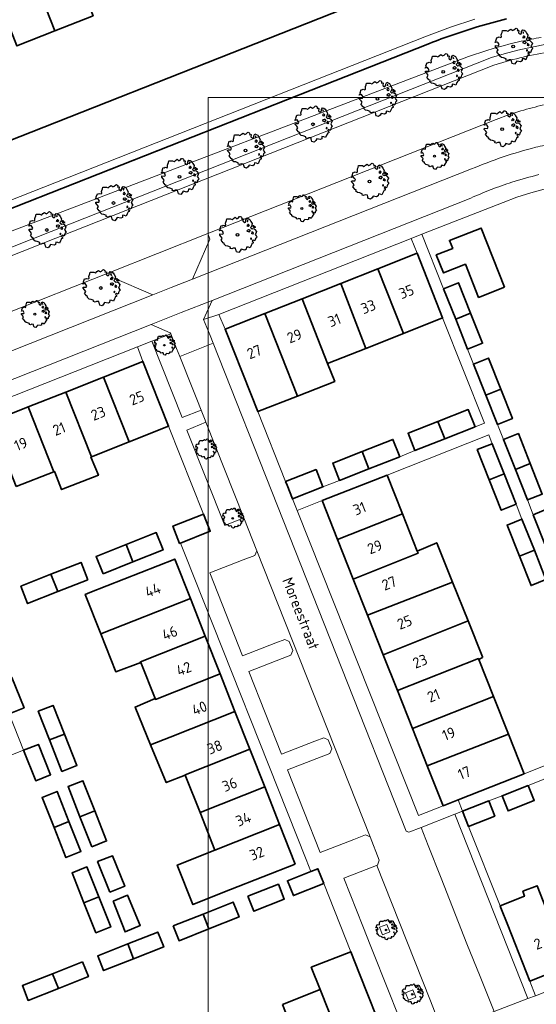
# Model space of a CAD drawing. Header units: metres. Extents: x 152391 to 157968, y 462336 to 467280.
# Tile 204 of 256: x 154665 to 154730, y 464861 to 464985. Entities that reach past the tile are written whole.
import ezdxf
from ezdxf.enums import TextEntityAlignment as Align

# ---------------------------------------------------------------- set-up
doc = ezdxf.new("R2010")
doc.units = ezdxf.units.M
doc.header["$LTSCALE"] = 0.75
doc.layers.get('0').update_dxf_attribs({"lineweight": 25})
for name, color, linetype, lineweight in [('B-GV-GR-BOOM-S', 252, 'Continuous', 25), ('B-WE-GK-BESCHOEIING-G', 251, 'GK-BESCHOEIING', 35), ('B-WE-GR-BEPLANTING_CULTUUR_HEESTERS-GV', 251, 'Continuous', 18), ('B-WE-GR-GROENVOORZIENING-GV', 251, 'Continuous', 18), ('B-WE-OG-BEBOUWING-GV', 6, 'Continuous', 35), ('B-WE-OG-BEBOUWING-T18', 1, 'Continuous', 18), ('B-WE-OG-TERREIN_CULTUURSCHEIDING-GV', 251, 'Continuous', 18), ('B-WE-OG-TOPOGRAFIE-T18', 1, 'Continuous', 18), ('B-WE-OG-WATER_SLOOT-GV', 251, 'Continuous', 18), ('B-WE-VH-VERHARDING_ASFALT-GV', 251, 'Continuous', 18), ('B-WE-VH-VERHARDING_BETONSTRAATSTEEN-GV', 251, 'Continuous', 18), ('B-WE-VH-VERHARDING_TEGEL-GV', 251, 'Continuous', 18)]:
    doc.layers.add(name, color=color, linetype=linetype, lineweight=lineweight)
doc.layers.add('X-XX-AL-TEKENBLAD_HULPLIJN-G', color=7, linetype='Continuous', lineweight=18, plot=False)
doc.styles.add('NLCS-ISO-M750-T18', font='NLCS-ISO.ttf', dxfattribs={"height": 1.35})
doc.linetypes.add('GK-BESCHOEIING', pattern='A,30,-5,[1,NLCS.SHX,S=1,R=0,X=0,Y=0],-5', length=40)

# ---------------------------------------------------------------- blocks, each defined once
blk = doc.blocks.new('SGR-BOOM_21_30')
at = {"linetype": 'Continuous'}
for p, q in [((-1.11, 1.19), (-1.05, 1.33)), ((-1.05, 1.33), (-1.02, 1.5)), ((-1.02, 1.5), (-0.67, 1.5)), ((-0.67, 1.5), (-0.52, 1.43)), ((-0.52, 1.43), (-0.47, 1.45)), ((-0.47, 1.45), (-0.37, 1.55)), ((-0.37, 1.55), (-0.23, 1.65)), ((-0.23, 1.65), (-0.13, 1.58)), ((-0.13, 1.58), (-0.06, 1.52)), ((-0.06, 1.52), (0.07, 1.58)), ((0.07, 1.58), (0.2, 1.71)), ((0.2, 1.71), (0.26, 1.73)), ((0.26, 1.73), (0.33, 1.7)), ((0.33, 1.7), (0.39, 1.65)), ((0.4, 1.53), (0.38, 1.5)), ((0.38, 1.5), (0.53, 1.52)), ((0.39, 1.65), (0.4, 1.53)), ((0.54, 1.48), (0.51, 1.29)), ((0.51, 1.29), (0.57, 1.24)), ((0.53, 1.52), (0.54, 1.48)), ((0.75, 1.2), (0.8, 1.29)), ((0.79, 1.4), (0.89, 1.56)), ((0.8, 1.29), (0.79, 1.4)), ((0.89, 1.56), (1.02, 1.53)), ((0.97, 1.37), (0.93, 1.33)), ((0.93, 1.33), (0.95, 1.25)), ((0.95, 1.25), (0.96, 1.24)), ((0.96, 1.27), (0.97, 1.37)), ((1.02, 1.53), (1.16, 1.45)), ((1.16, 1.45), (1.25, 1.27)), ((1.25, 1.27), (1.38, 1.06)), ((-1.7, 0.37), (-1.66, 0.48)), ((-1.49, 0.41), (-1.7, 0.37)), ((-1.68, -0.03), (-1.67, 0.09)), ((-1.67, 0.09), (-1.39, 0.07)), ((-1.66, 0.48), (-1.6, 0.53)), ((-1.63, 0.58), (-1.53, 0.87)), ((-1.6, 0.53), (-1.63, 0.58)), ((-1.53, 0.87), (-1.46, 0.86)), ((-1.42, 0.33), (-1.49, 0.41)), ((-1.46, 0.86), (-1.34, 0.91)), ((-1.33, 0.18), (-1.42, 0.33)), ((-1.39, 0.07), (-1.33, 0.18)), ((-1.34, 0.91), (-1.18, 0.86)), ((-1.18, 0.86), (-1.12, 0.92)), ((-1.13, 1.09), (-1.11, 1.19)), ((-1.12, 0.92), (-1.13, 1.09)), ((0.57, 1.24), (0.69, 1.15)), ((0.69, 1.15), (0.75, 1.2)), ((0.94, 0.91), (0.89, 0.87)), ((0.89, 0.87), (0.93, 0.83)), ((0.93, 0.41), (0.89, 0.33)), ((0.89, 0.33), (1.03, 0.32)), ((0.93, 0.83), (0.98, 0.84)), ((1.05, 0.46), (0.93, 0.41)), ((0.97, 0.97), (0.94, 0.91)), ((1.03, 0.97), (0.97, 0.97)), ((0.98, 0.84), (1.03, 0.78)), ((1.08, 0.94), (1.03, 0.97)), ((1.03, 0.78), (1.08, 0.84)), ((1.03, 0.32), (1.11, 0.25)), ((1.11, 0.46), (1.05, 0.46)), ((1.12, 0.87), (1.08, 0.94)), ((1.08, 0.84), (1.12, 0.87)), ((1.22, 0.4), (1.11, 0.46)), ((1.11, 0.25), (1.2, 0.37)), ((1.2, 0.37), (1.24, 0.41)), ((1.32, 0.79), (1.23, 0.69)), ((1.23, 0.69), (1.27, 0.63)), ((1.27, 0.63), (1.38, 0.56)), ((1.34, 0.18), (1.31, 0.1)), ((1.43, 0.05), (1.31, 0.1)), ((1.38, 1.06), (1.32, 0.79)), ((1.36, 0.3), (1.34, 0.23)), ((1.34, 0.23), (1.34, 0.18)), ((1.43, 0.23), (1.36, 0.3)), ((1.38, 0.56), (1.44, 0.6)), ((1.47, 0.2), (1.43, 0.23)), ((1.43, 0.05), (1.51, 0.14)), ((1.47, 0.86), (1.44, 0.81)), ((1.44, 0.81), (1.46, 0.74)), ((1.44, 0.6), (1.57, 0.56)), ((1.46, 0.74), (1.53, 0.69)), ((1.54, 0.86), (1.47, 0.86)), ((1.51, 0.14), (1.47, 0.2)), ((1.53, 0.73), (1.64, 0.68)), ((1.53, 0.69), (1.54, 0.73)), ((1.62, 0.76), (1.54, 0.86)), ((1.57, 0.56), (1.64, 0.51)), ((1.73, 0.71), (1.62, 0.76)), ((1.64, 0.68), (1.73, 0.71)), ((1.64, 0.51), (1.81, 0.32)), ((1.72, 0.1), (1.67, 0.04)), ((1.67, 0.04), (1.76, -0.09)), ((1.81, 0.32), (1.72, 0.1)), ((-1.54, -0.18), (-1.68, -0.03)), ((-1.55, -0.51), (-1.49, -0.42)), ((-1.35, -0.75), (-1.55, -0.51)), ((-1.44, -0.32), (-1.54, -0.18)), ((-1.49, -0.42), (-1.44, -0.32)), ((-1.25, -0.78), (-1.35, -0.75)), ((-1.27, -0.9), (-1.25, -0.78)), ((-1.11, -1.05), (-1.27, -0.9)), ((-0.91, -1.08), (-1.11, -1.05)), ((-0.67, -1.18), (-0.91, -1.08)), ((-0.68, -1.29), (-0.67, -1.18)), ((0.84, -1.16), (0.83, -1.36)), ((1.03, -1.18), (0.84, -1.16)), ((1.18, -1.24), (1.03, -1.18)), ((1.29, -1.01), (1.18, -1.24)), ((1.29, -0.29), (1.24, -0.36)), ((1.24, -0.36), (1.25, -0.42)), ((1.26, -0.42), (1.33, -0.41)), ((1.33, -0.34), (1.29, -0.29)), ((1.36, -0.88), (1.29, -1.01)), ((1.33, -0.41), (1.33, -0.34)), ((1.37, -0.83), (1.36, -0.88)), ((1.48, -0.8), (1.37, -0.83)), ((1.46, -0.47), (1.39, -0.59)), ((1.39, -0.59), (1.43, -0.64)), ((1.43, -0.64), (1.5, -0.7)), ((1.58, -0.59), (1.46, -0.47)), ((1.5, -0.7), (1.48, -0.8)), ((1.66, -0.52), (1.58, -0.59)), ((1.68, -0.42), (1.66, -0.52)), ((1.72, -0.31), (1.68, -0.42)), ((1.84, -0.18), (1.72, -0.31)), ((1.76, -0.09), (1.84, -0.18)), ((-0.55, -1.33), (-0.68, -1.29)), ((-0.4, -1.26), (-0.55, -1.33)), ((-0.19, -1.28), (-0.4, -1.26)), ((-0.16, -1.43), (-0.19, -1.28)), ((-0.13, -1.49), (-0.16, -1.43)), ((-0.1, -1.61), (-0.13, -1.49)), ((0.11, -1.67), (-0.1, -1.61)), ((0.25, -1.52), (0.11, -1.67)), ((0.36, -1.38), (0.25, -1.52)), ((0.68, -1.44), (0.36, -1.38)), ((0.83, -1.36), (0.68, -1.44))]:
    blk.add_line(p, q, dxfattribs=at)
blk.add_circle((0, 0), 0.126, dxfattribs=at)
blk = doc.blocks.new('SGR-BOOM_31_50')
at = {"linetype": 'Continuous'}
for p, q in [((-1.51, 1.45), (-1.48, 1.58)), ((-1.49, 1.23), (-1.51, 1.45)), ((-1.48, 1.58), (-1.4, 1.78)), ((-1.4, 1.78), (-1.36, 2)), ((-1.36, 2), (-0.89, 2)), ((-0.89, 2), (-0.69, 1.91)), ((-0.69, 1.91), (-0.63, 1.93)), ((-0.63, 1.93), (-0.49, 2.06)), ((-0.49, 2.06), (-0.3, 2.2)), ((-0.3, 2.2), (-0.18, 2.11)), ((-0.18, 2.11), (-0.08, 2.02)), ((-0.08, 2.02), (0.09, 2.11)), ((0.09, 2.11), (0.27, 2.28)), ((0.27, 2.28), (0.35, 2.31)), ((0.35, 2.31), (0.44, 2.26)), ((0.44, 2.26), (0.52, 2.2)), ((0.54, 2.04), (0.51, 2)), ((0.51, 2), (0.71, 2.02)), ((0.52, 2.2), (0.54, 2.04)), ((0.72, 1.98), (0.68, 1.71)), ((0.68, 1.71), (0.75, 1.65)), ((0.71, 2.02), (0.72, 1.98)), ((0.75, 1.65), (0.92, 1.54)), ((0.92, 1.54), (1, 1.6)), ((1, 1.6), (1.06, 1.71)), ((1.05, 1.87), (1.19, 2.09)), ((1.06, 1.71), (1.05, 1.87)), ((1.19, 2.09), (1.36, 2.04)), ((1.3, 1.82), (1.23, 1.78)), ((1.23, 1.78), (1.27, 1.67)), ((1.3, 1.3), (1.25, 1.21)), ((1.27, 1.67), (1.28, 1.65)), ((1.28, 1.69), (1.3, 1.82)), ((1.37, 1.3), (1.3, 1.3)), ((1.36, 2.04), (1.54, 1.93)), ((1.44, 1.25), (1.37, 1.3)), ((1.5, 1.17), (1.44, 1.25)), ((1.54, 1.93), (1.67, 1.69)), ((1.67, 1.69), (1.84, 1.41)), ((1.84, 1.41), (1.76, 1.06)), ((-2.27, 0.49), (-2.21, 0.64)), ((-1.99, 0.55), (-2.27, 0.49)), ((-2.24, -0.04), (-2.22, 0.11)), ((-2.22, 0.11), (-1.85, 0.09)), ((-2.21, 0.64), (-2.13, 0.71)), ((-2.18, 0.77), (-2.04, 1.17)), ((-2.13, 0.71), (-2.18, 0.77)), ((-2.04, 1.17), (-1.94, 1.14)), ((-1.9, 0.44), (-1.99, 0.55)), ((-1.94, 1.14), (-1.79, 1.21)), ((-1.77, 0.25), (-1.9, 0.44)), ((-1.85, 0.09), (-1.77, 0.25)), ((-1.79, 1.21), (-1.57, 1.14)), ((-1.57, 1.14), (-1.49, 1.23)), ((1.25, 1.21), (1.19, 1.17)), ((1.19, 1.17), (1.23, 1.1)), ((1.23, 0.55), (1.19, 0.44)), ((1.19, 0.44), (1.37, 0.42)), ((1.23, 1.1), (1.31, 1.12)), ((1.4, 0.62), (1.23, 0.55)), ((1.31, 1.12), (1.37, 1.03)), ((1.37, 1.03), (1.44, 1.12)), ((1.37, 0.42), (1.48, 0.33)), ((1.48, 0.62), (1.4, 0.62)), ((1.44, 1.12), (1.5, 1.17)), ((1.62, 0.53), (1.48, 0.62)), ((1.48, 0.33), (1.61, 0.49)), ((1.61, 0.49), (1.65, 0.55)), ((1.76, 1.06), (1.64, 0.93)), ((1.64, 0.93), (1.7, 0.84)), ((1.7, 0.84), (1.84, 0.75)), ((1.79, 0.25), (1.75, 0.14)), ((1.91, 0.07), (1.75, 0.14)), ((1.81, 0.4), (1.79, 0.31)), ((1.79, 0.31), (1.79, 0.25)), ((1.9, 0.31), (1.81, 0.4)), ((1.84, 0.75), (1.92, 0.79)), ((1.96, 0.27), (1.9, 0.31)), ((1.91, 0.07), (2.01, 0.18)), ((1.96, 1.14), (1.92, 1.08)), ((1.92, 1.08), (1.95, 0.99)), ((1.92, 0.79), (2.09, 0.75)), ((1.95, 0.99), (2.04, 0.93)), ((2.06, 1.14), (1.96, 1.14)), ((2.01, 0.18), (1.96, 0.27)), ((2.04, 0.97), (2.18, 0.9)), ((2.04, 0.93), (2.06, 0.97)), ((2.16, 1.01), (2.06, 1.14)), ((2.09, 0.75), (2.18, 0.68)), ((2.3, 0.95), (2.16, 1.01)), ((2.18, 0.9), (2.3, 0.95)), ((2.18, 0.68), (2.41, 0.42)), ((2.29, 0.14), (2.23, 0.05)), ((2.23, 0.05), (2.35, -0.13)), ((2.41, 0.42), (2.29, 0.14)), ((-2.05, -0.24), (-2.24, -0.04)), ((-2.07, -0.67), (-1.99, -0.56)), ((-1.8, -1), (-2.07, -0.67)), ((-1.91, -0.43), (-2.05, -0.24)), ((-1.99, -0.56), (-1.91, -0.43)), ((-1.67, -1.05), (-1.8, -1)), ((-1.7, -1.2), (-1.67, -1.05)), ((-1.48, -1.4), (-1.7, -1.2)), ((1.72, -0.39), (1.65, -0.48)), ((1.65, -0.48), (1.67, -0.56)), ((1.68, -0.56), (1.78, -0.54)), ((1.78, -0.45), (1.72, -0.39)), ((1.81, -1.18), (1.72, -1.35)), ((1.78, -0.54), (1.78, -0.45)), ((1.82, -1.11), (1.81, -1.18)), ((1.98, -1.07), (1.82, -1.11)), ((1.95, -0.63), (1.85, -0.78)), ((1.85, -0.78), (1.9, -0.85)), ((1.9, -0.85), (1.99, -0.94)), ((2.1, -0.78), (1.95, -0.63)), ((1.99, -0.94), (1.98, -1.07)), ((2.21, -0.7), (2.1, -0.78)), ((2.24, -0.56), (2.21, -0.7)), ((2.29, -0.41), (2.24, -0.56)), ((2.46, -0.24), (2.29, -0.41)), ((2.35, -0.13), (2.46, -0.24)), ((-1.22, -1.44), (-1.48, -1.4)), ((-0.89, -1.57), (-1.22, -1.44)), ((-0.91, -1.72), (-0.89, -1.57)), ((-0.73, -1.77), (-0.91, -1.72)), ((-0.53, -1.68), (-0.73, -1.77)), ((-0.25, -1.7), (-0.53, -1.68)), ((-0.21, -1.9), (-0.25, -1.7)), ((-0.18, -1.99), (-0.21, -1.9)), ((-0.13, -2.14), (-0.18, -1.99)), ((0.15, -2.23), (-0.13, -2.14)), ((0.34, -2.03), (0.15, -2.23)), ((0.47, -1.83), (0.34, -2.03)), ((0.91, -1.92), (0.47, -1.83)), ((1.11, -1.81), (0.91, -1.92)), ((1.13, -1.55), (1.11, -1.81)), ((1.37, -1.57), (1.13, -1.55)), ((1.58, -1.66), (1.37, -1.57)), ((1.72, -1.35), (1.58, -1.66))]:
    blk.add_line(p, q, dxfattribs=at)
blk.add_circle((0, 0), 0.169, dxfattribs=at)
blk = doc.blocks.new('SGR-BOOM_0_20')
at = {"linetype": 'Continuous'}
for p, q in [((0.05, 1.19), (0.15, 1.28)), ((0.15, 1.28), (0.2, 1.3)), ((0.2, 1.3), (0.25, 1.27)), ((0.25, 1.27), (0.29, 1.24)), ((-1.28, 0.27), (-1.24, 0.36)), ((-1.12, 0.31), (-1.28, 0.27)), ((-1.26, -0.02), (-1.25, 0.06)), ((-1.25, 0.06), (-1.04, 0.05)), ((-1.24, 0.36), (-1.2, 0.4)), ((-1.22, 0.43), (-1.15, 0.66)), ((-1.2, 0.4), (-1.22, 0.43)), ((-1.15, 0.66), (-1.09, 0.64)), ((-1.07, 0.25), (-1.12, 0.31)), ((-1.09, 0.64), (-1.01, 0.68)), ((-1, 0.14), (-1.07, 0.25)), ((-1.04, 0.05), (-1, 0.14)), ((-1.01, 0.68), (-0.88, 0.64)), ((-0.88, 0.64), (-0.84, 0.69)), ((-0.85, 0.82), (-0.83, 0.89)), ((-0.84, 0.69), (-0.85, 0.82)), ((-0.83, 0.89), (-0.79, 1)), ((-0.79, 1), (-0.76, 1.12)), ((-0.76, 1.12), (-0.5, 1.12)), ((-0.5, 1.12), (-0.39, 1.07)), ((-0.39, 1.07), (-0.35, 1.09)), ((-0.35, 1.09), (-0.27, 1.16)), ((-0.27, 1.16), (-0.17, 1.24)), ((-0.17, 1.24), (-0.1, 1.19)), ((-0.1, 1.19), (-0.05, 1.14)), ((-0.05, 1.14), (0.05, 1.19)), ((0.3, 1.15), (0.28, 1.12)), ((0.28, 1.12), (0.4, 1.14)), ((0.29, 1.24), (0.3, 1.15)), ((0.41, 1.11), (0.38, 0.96)), ((0.38, 0.96), (0.42, 0.93)), ((0.4, 1.14), (0.41, 1.11)), ((0.42, 0.93), (0.52, 0.87)), ((0.52, 0.87), (0.56, 0.9)), ((0.56, 0.9), (0.6, 0.96)), ((0.59, 1.05), (0.67, 1.17)), ((0.6, 0.96), (0.59, 1.05)), ((0.67, 1.17), (0.76, 1.15)), ((0.7, 0.68), (0.67, 0.66)), ((0.67, 0.66), (0.69, 0.62)), ((0.69, 0.31), (0.67, 0.25)), ((0.67, 0.25), (0.77, 0.24)), ((0.73, 1.03), (0.69, 1)), ((0.69, 1), (0.71, 0.94)), ((0.69, 0.62), (0.74, 0.63)), ((0.79, 0.35), (0.69, 0.31)), ((0.73, 0.73), (0.7, 0.68)), ((0.71, 0.94), (0.72, 0.93)), ((0.72, 0.95), (0.73, 1.03)), ((0.77, 0.73), (0.73, 0.73)), ((0.74, 0.63), (0.77, 0.58)), ((0.76, 1.15), (0.87, 1.09)), ((0.81, 0.71), (0.77, 0.73)), ((0.77, 0.58), (0.81, 0.63)), ((0.77, 0.24), (0.83, 0.19)), ((0.83, 0.35), (0.79, 0.35)), ((0.84, 0.66), (0.81, 0.71)), ((0.81, 0.63), (0.84, 0.66)), ((0.91, 0.3), (0.83, 0.35)), ((0.83, 0.19), (0.9, 0.27)), ((0.87, 1.09), (0.94, 0.95)), ((0.9, 0.27), (0.93, 0.31)), ((0.99, 0.59), (0.92, 0.52)), ((0.92, 0.52), (0.96, 0.47)), ((0.94, 0.95), (1.03, 0.79)), ((0.96, 0.47), (1.03, 0.42)), ((1.01, 0.14), (0.98, 0.08)), ((1.08, 0.04), (0.98, 0.08)), ((1.03, 0.79), (0.99, 0.59)), ((1.02, 0.22), (1.01, 0.18)), ((1.01, 0.18), (1.01, 0.14)), ((1.07, 0.18), (1.02, 0.22)), ((1.03, 0.42), (1.08, 0.45)), ((1.1, 0.15), (1.07, 0.18)), ((1.1, 0.64), (1.08, 0.61)), ((1.08, 0.61), (1.1, 0.56)), ((1.08, 0.45), (1.17, 0.42)), ((1.08, 0.04), (1.13, 0.1)), ((1.16, 0.64), (1.1, 0.64)), ((1.1, 0.56), (1.15, 0.52)), ((1.13, 0.1), (1.1, 0.15)), ((1.15, 0.55), (1.23, 0.51)), ((1.15, 0.52), (1.16, 0.55)), ((1.22, 0.57), (1.16, 0.64)), ((1.17, 0.42), (1.23, 0.39)), ((1.3, 0.53), (1.22, 0.57)), ((1.23, 0.51), (1.3, 0.53)), ((1.23, 0.39), (1.36, 0.24)), ((1.29, 0.08), (1.25, 0.03)), ((1.25, 0.03), (1.32, -0.07)), ((1.36, 0.24), (1.29, 0.08)), ((-1.15, -0.13), (-1.26, -0.02)), ((-1.16, -0.38), (-1.12, -0.32)), ((-1.02, -0.56), (-1.16, -0.38)), ((-1.08, -0.24), (-1.15, -0.13)), ((-1.12, -0.32), (-1.08, -0.24)), ((-0.94, -0.59), (-1.02, -0.56)), ((-0.95, -0.67), (-0.94, -0.59)), ((-0.83, -0.79), (-0.95, -0.67)), ((-0.68, -0.81), (-0.83, -0.79)), ((-0.5, -0.88), (-0.68, -0.81)), ((-0.51, -0.97), (-0.5, -0.88)), ((-0.41, -0.99), (-0.51, -0.97)), ((-0.3, -0.95), (-0.41, -0.99)), ((-0.14, -0.96), (-0.3, -0.95)), ((-0.12, -1.07), (-0.14, -0.96)), ((-0.1, -1.12), (-0.12, -1.07)), ((-0.07, -1.2), (-0.1, -1.12)), ((0.08, -1.25), (-0.07, -1.2)), ((0.19, -1.14), (0.08, -1.25)), ((0.27, -1.03), (0.19, -1.14)), ((0.51, -1.08), (0.27, -1.03)), ((0.62, -1.02), (0.51, -1.08)), ((0.63, -0.87), (0.62, -1.02)), ((0.77, -0.88), (0.63, -0.87)), ((0.89, -0.93), (0.77, -0.88)), ((0.96, -0.76), (0.89, -0.93)), ((0.96, -0.22), (0.93, -0.27)), ((0.93, -0.27), (0.94, -0.32)), ((0.95, -0.32), (1, -0.3)), ((1, -0.26), (0.96, -0.22)), ((1.02, -0.66), (0.96, -0.76)), ((1, -0.3), (1, -0.26)), ((1.03, -0.63), (1.02, -0.66)), ((1.11, -0.6), (1.03, -0.63)), ((1.1, -0.35), (1.04, -0.44)), ((1.04, -0.44), (1.07, -0.48)), ((1.07, -0.48), (1.12, -0.53)), ((1.18, -0.44), (1.1, -0.35)), ((1.12, -0.53), (1.11, -0.6)), ((1.24, -0.39), (1.18, -0.44)), ((1.26, -0.32), (1.24, -0.39)), ((1.29, -0.23), (1.26, -0.32)), ((1.38, -0.13), (1.29, -0.23)), ((1.32, -0.07), (1.38, -0.13))]:
    blk.add_line(p, q, dxfattribs=at)
blk.add_circle((0, 0), 0.0948, dxfattribs=at)

msp = doc.modelspace()

# ---------------------------------------------------------------- linework, layer by layer
at = {"layer": 'B-WE-GK-BESCHOEIING-G'}
for points in [[(154607.7, 464949.97), (154608.75, 464950.16), (154644.21, 464961.88), (154713.31, 464989.17), (154717.14, 464990.62)], [(154716.26, 464981.68), (154641.76, 464952.3), (154618.31, 464944.57), (154610.67, 464942.39)]]:
    msp.add_lwpolyline(points, dxfattribs=at)
for points in [[(154722.27, 464983.76, 0.008647), (154719.24, 464982.78)], [(154725.96, 464984.77, 0.010009), (154722.27, 464983.76)], [(154719.24, 464982.78, 0.008172), (154716.26, 464981.68)]]:
    msp.add_lwpolyline(points, format="xyb", dxfattribs=at)
at = {"layer": 'B-WE-GR-BEPLANTING_CULTUUR_HEESTERS-GV'}
for points in [[(154688.02, 464934.28), (154684.83, 464942.28), (154684.43, 464943.28), (154683.69, 464945.12), (154681.32, 464944.22), (154685.12, 464934.6), (154687.52, 464935.51)], [(154692.89, 464921.98), (154688.12, 464934.02), (154685.73, 464933.02), (154690.5, 464921.01)]]:
    msp.add_lwpolyline(points, close=True, dxfattribs=at)
at = {"layer": 'B-WE-GR-GROENVOORZIENING-GV'}
for points in [[(154709.97, 464870.43), (154710.33, 464869.5), (154711.27, 464869.87), (154710.9, 464870.8)], [(154713.24, 464862.2), (154713.61, 464861.27), (154714.54, 464861.63), (154714.17, 464862.56)]]:
    msp.add_lwpolyline(points, close=True, dxfattribs=at)
at = {"layer": 'B-WE-OG-BEBOUWING-GV'}
for points in [[(154665.92, 464991.42), (154669.13, 464983.27), (154673.93, 464985.17), (154670.72, 464993.31)], [(154669.13, 464983.27), (154665.92, 464991.42), (154661.12, 464989.52), (154664.34, 464981.38)], [(154725.71, 464951.02), (154722.76, 464958.45), (154718.78, 464956.88), (154719.18, 464955.88), (154717.12, 464955.06), (154718.02, 464952.8), (154720.78, 464953.9), (154722.43, 464949.72)], [(154709.77, 464953.32), (154712.98, 464945.17), (154717.92, 464947.13), (154714.69, 464955.27)], [(154712.98, 464945.17), (154709.77, 464953.32), (154705.1, 464951.47), (154708.24, 464943.3)], [(154718.04, 464950.8), (154719.56, 464946.99), (154721.44, 464947.73), (154719.91, 464951.56)], [(154700.24, 464949.55), (154703.44, 464941.4), (154708.24, 464943.3), (154705.1, 464951.47)], [(154700.24, 464949.55), (154695.52, 464947.68), (154699.64, 464937.3), (154704.33, 464939.14), (154703.44, 464941.4)], [(154699.64, 464937.3), (154695.52, 464947.68), (154690.53, 464945.7), (154693.76, 464937.57), (154694.64, 464935.34)], [(154719.56, 464946.99), (154721.06, 464943.2), (154722.94, 464943.95), (154721.44, 464947.73)], [(154675.22, 464939.68), (154678.45, 464931.53), (154683.42, 464933.5), (154680.19, 464941.65)], [(154723.35, 464937.42), (154725.23, 464938.16), (154723.67, 464942.08), (154721.8, 464941.32)], [(154670.48, 464937.8), (154673.72, 464929.66), (154678.45, 464931.53), (154675.22, 464939.68)], [(154725.23, 464938.16), (154723.35, 464937.42), (154724.82, 464933.72), (154726.7, 464934.47)], [(154673.72, 464929.66), (154670.48, 464937.8), (154665.74, 464935.93), (154668.98, 464927.78), (154669.06, 464927.81), (154669.09, 464927.73), (154669.95, 464925.52), (154674.6, 464927.33), (154673.69, 464929.54), (154673.65, 464929.63)], [(154664.24, 464925.9), (154668.98, 464927.78), (154665.74, 464935.93), (154661.01, 464934.05)], [(154721.99, 464933.42), (154721.13, 464935.6), (154717.32, 464934.1), (154718.18, 464931.92)], [(154717.32, 464934.1), (154713.56, 464932.61), (154714.43, 464930.44), (154718.18, 464931.92)], [(154707.78, 464930.33), (154708.64, 464928.15), (154712.51, 464929.67), (154711.65, 464931.85)], [(154728.95, 464928.79), (154727.45, 464932.58), (154725.57, 464931.85), (154727.07, 464928.05)], [(154723.78, 464926.76), (154725.66, 464927.5), (154724.16, 464931.3), (154722.28, 464930.56)], [(154707.78, 464930.33), (154704.08, 464928.87), (154704.94, 464926.69), (154708.64, 464928.15)], [(154698.16, 464926.53), (154698.33, 464926.09), (154699.02, 464924.35), (154702.84, 464925.86), (154701.98, 464928.04)], [(154728.95, 464928.79), (154727.07, 464928.05), (154728.58, 464924.22), (154730.46, 464924.96)], [(154704.7, 464919.26), (154712.86, 464922.46), (154710.92, 464927.36), (154702.77, 464924.14)], [(154725.66, 464927.5), (154723.78, 464926.76), (154725.29, 464922.93), (154727.16, 464923.69)], [(154730.87, 464918.44), (154732.75, 464919.17), (154731.19, 464923.13), (154729.32, 464922.36)], [(154684.91, 464918.8), (154688.66, 464920.28), (154687.8, 464922.45), (154683.97, 464920.94), (154684.82, 464918.76)], [(154704.7, 464919.26), (154706.67, 464914.27), (154714.82, 464917.51), (154714.7, 464917.79), (154712.86, 464922.46)], [(154727.58, 464917.15), (154729.46, 464917.89), (154727.9, 464921.81), (154726.02, 464921.06)], [(154678.08, 464918.61), (154678.94, 464916.43), (154682.73, 464917.93), (154681.87, 464920.11)], [(154675.18, 464914.94), (154678.94, 464916.43), (154678.08, 464918.61), (154674.31, 464917.11)], [(154708.47, 464909.74), (154719.16, 464913.88), (154717.31, 464918.5), (154717.17, 464918.84), (154714.7, 464917.79), (154714.82, 464917.51), (154706.67, 464914.27)], [(154730.92, 464914.21), (154729.46, 464917.89), (154727.58, 464917.15), (154729.05, 464913.44)], [(154673.27, 464914.18), (154672.41, 464916.36), (154668.62, 464914.86), (154669.49, 464912.68)], [(154674.9, 464907.35), (154686.17, 464911.81), (154684.2, 464916.78), (154673.53, 464912.56), (154672.93, 464912.33)], [(154669.49, 464912.68), (154668.62, 464914.86), (154664.84, 464913.36), (154665.69, 464911.18)], [(154719.16, 464913.88), (154708.47, 464909.74), (154710.45, 464904.74), (154721.11, 464908.99)], [(154686.17, 464911.81), (154674.9, 464907.35), (154676.77, 464902.6), (154679.92, 464903.76), (154679.89, 464903.85), (154688.04, 464907.07)], [(154710.45, 464904.74), (154712.23, 464900.23), (154722.42, 464904.26), (154722.47, 464904.14), (154722.95, 464904.4), (154722.93, 464904.46), (154721.11, 464908.99)], [(154681.76, 464899.11), (154689.91, 464902.32), (154688.04, 464907.07), (154679.89, 464903.85), (154679.92, 464903.76), (154681.72, 464899.21)], [(154722.47, 464904.14), (154722.42, 464904.26), (154712.23, 464900.23), (154714.12, 464895.46), (154724.31, 464899.49)], [(154689.91, 464902.32), (154681.76, 464899.11), (154681.72, 464899.21), (154679.2, 464898.16), (154681.17, 464893.39), (154683.64, 464894.36), (154691.78, 464897.58)], [(154661.82, 464901.14), (154663.35, 464897.32), (154665.23, 464898.07), (154663.7, 464901.89)], [(154724.31, 464899.49), (154714.12, 464895.46), (154715.99, 464890.74), (154726.19, 464894.73)], [(154668.45, 464894.01), (154670.33, 464894.73), (154668.89, 464898.36), (154667.02, 464897.62)], [(154693.66, 464892.84), (154691.78, 464897.58), (154683.64, 464894.36), (154681.17, 464893.39), (154683.14, 464888.64), (154685.52, 464889.59), (154685.51, 464889.62)], [(154670.33, 464894.73), (154668.45, 464894.01), (154670.01, 464890.06), (154671.89, 464890.8)], [(154719.86, 464886.48), (154728.16, 464889.76), (154726.19, 464894.73), (154715.99, 464890.74), (154717.97, 464885.73)], [(154665.17, 464892.72), (154666.7, 464888.88), (154668.57, 464889.63), (154667.05, 464893.46)], [(154695.53, 464888.1), (154693.66, 464892.84), (154685.51, 464889.62), (154685.52, 464889.59), (154687.38, 464884.88)], [(154672.26, 464884.34), (154674.14, 464885.09), (154672.65, 464888.87), (154670.77, 464888.14)], [(154728.69, 464888.3), (154725.4, 464886.99), (154726.15, 464885.09), (154729.45, 464886.41)], [(154669.01, 464883.01), (154670.89, 464883.76), (154669.39, 464887.53), (154667.51, 464886.79)], [(154697.4, 464883.36), (154695.53, 464888.1), (154687.38, 464884.88), (154689.26, 464880.14)], [(154720.43, 464885.04), (154721.18, 464883.14), (154724.48, 464884.44), (154723.74, 464886.34)], [(154673.75, 464880.57), (154675.63, 464881.31), (154674.14, 464885.09), (154672.26, 464884.34)], [(154670.89, 464883.76), (154669.01, 464883.01), (154670.51, 464879.21), (154672.39, 464879.96)], [(154699.37, 464878.38), (154697.4, 464883.36), (154689.26, 464880.14), (154684.52, 464878.27), (154686.48, 464873.3), (154691.22, 464875.17)], [(154676.02, 464874.85), (154677.9, 464875.59), (154676.38, 464879.42), (154674.49, 464878.71)], [(154672.77, 464873.52), (154674.64, 464874.25), (154673.15, 464878.04), (154671.27, 464877.3)], [(154702.96, 464875.94), (154702.21, 464877.81), (154701.32, 464877.46), (154698.39, 464876.29), (154699.13, 464874.43)], [(154693.42, 464874.33), (154694.16, 464872.46), (154697.98, 464873.98), (154697.24, 464875.85)], [(154725.16, 464873.13), (154725.15, 464873.12), (154725.26, 464872.89), (154726.12, 464870.7), (154728.9, 464863.66), (154733.74, 464865.57), (154729.81, 464875.66), (154728.02, 464874.96), (154728.2, 464874.34)], [(154674.64, 464874.25), (154672.77, 464873.52), (154674.27, 464869.74), (154676.14, 464870.47)], [(154676.46, 464873.73), (154677.96, 464869.86), (154679.86, 464870.66), (154678.26, 464874.46)], [(154687.77, 464872.1), (154688.51, 464870.23), (154692.29, 464871.73), (154691.55, 464873.6)], [(154684.01, 464870.61), (154684.74, 464868.74), (154688.51, 464870.23), (154687.77, 464872.1)], [(154678.28, 464868.34), (154679.02, 464866.47), (154682.81, 464867.97), (154682.07, 464869.84)], [(154678.28, 464868.34), (154674.51, 464866.85), (154675.25, 464864.98), (154679.02, 464866.47)], [(154702.5, 464862.61), (154705.72, 464854.46), (154710.69, 464856.43), (154707.47, 464864.57), (154706.37, 464867.36), (154701.39, 464865.4)], [(154672.59, 464866.09), (154668.81, 464864.59), (154669.55, 464862.72), (154673.33, 464864.22)], [(154669.55, 464862.72), (154668.81, 464864.59), (154665.03, 464863.1), (154665.75, 464861.22)], [(154697.75, 464860.73), (154700.97, 464852.59), (154705.72, 464854.46), (154702.5, 464862.61)]]:
    msp.add_lwpolyline(points, close=True, dxfattribs=at)
at = {"layer": 'B-WE-OG-TERREIN_CULTUURSCHEIDING-GV'}
for points in [[(154730.99, 464981.59), (154729.14, 464981.23), (154727.39, 464980.84), (154725.65, 464980.39), (154724.05, 464979.9), (154671.07, 464958.99), (154614.12, 464936.42)], [(154614.12, 464936.42), (154671.07, 464958.99), (154724.05, 464979.9), (154725.65, 464980.39), (154727.39, 464980.84), (154729.14, 464981.23), (154730.99, 464981.59)], [(154719.52, 464979.42), (154613.18, 464938.78)], [(154679.64, 464961.3), (154724.38, 464978.96), (154725.92, 464979.43)], [(154727.76, 464973.19), (154726.19, 464972.68), (154724.65, 464972.11), (154688.35, 464957.76), (154688.61, 464957.05), (154686.43, 464952.03), (154721.53, 464965.88)], [(154613.91, 464935.27), (154671.44, 464958.06), (154679.64, 464961.3)], [(154676.11, 464952.91), (154648.97, 464942.16), (154617.45, 464927.15), (154617.27, 464927.03)], [(154619.44, 464925.45), (154681.44, 464950.06), (154676.38, 464952.24), (154676.11, 464952.91)]]:
    msp.add_lwpolyline(points, dxfattribs=at)
for points in [[(154727.81, 464981.96, 0.017612), (154723.62, 464980.85)], [(154730.32, 464982.43, 0.014339), (154727.81, 464981.96)], [(154723.62, 464980.85, 0.017786), (154719.52, 464979.42)], [(154725.92, 464979.43, -0.013513), (154729.34, 464980.25)], [(154729.34, 464980.25, -0.013126), (154732.99, 464980.9)], [(154730.63, 464973.95, 0.011112), (154727.76, 464973.19)], [(154729.63, 464968.61, -0.015343), (154731.92, 464969.11)], [(154725.53, 464967.4, -0.017538), (154729.63, 464968.61)], [(154721.53, 464965.88, -0.01776), (154725.53, 464967.4)]]:
    msp.add_lwpolyline(points, format="xyb", dxfattribs=at)
at = {"layer": 'B-WE-OG-WATER_SLOOT-GV'}
for points in [[(154717.14, 464990.62), (154713.31, 464989.17), (154644.21, 464961.88), (154608.75, 464950.16), (154607.7, 464949.97), (154607.46, 464949.91), (154603.12, 464948.77), (154602.85, 464948.7), (154602.05, 464948.49), (154602.05, 464948.49), (154601.97, 464948.47), (154601.8, 464948.56), (154595.92, 464947.33), (154584.21, 464946.75)], [(154575.16, 464939.48), (154591.65, 464939.98), (154596.83, 464940.16), (154604.54, 464941.9), (154604.87, 464941.03), (154606.07, 464941.32), (154610.44, 464942.32), (154610.35, 464942.54), (154610.07, 464943.25), (154618, 464945.52), (154641.43, 464953.24), (154715.89, 464982.61), (154718.92, 464983.73), (154721.98, 464984.72)], [(154721.98, 464984.72), (154718.92, 464983.73), (154715.89, 464982.61), (154641.43, 464953.24), (154618, 464945.52), (154610.07, 464943.25), (154610.35, 464942.54), (154610.44, 464942.32)], [(154716.26, 464981.68), (154641.76, 464952.3), (154618.31, 464944.57), (154610.67, 464942.39), (154610.44, 464942.32), (154610.83, 464941.23), (154612.24, 464938.42), (154613.18, 464938.78), (154719.52, 464979.42)], [(154610.44, 464942.32), (154610.67, 464942.39), (154618.31, 464944.57), (154641.76, 464952.3), (154716.26, 464981.68)]]:
    msp.add_lwpolyline(points, dxfattribs=at)
for points in [[(154722.27, 464983.76, 0.008647), (154719.24, 464982.78)], [(154719.24, 464982.78, -0.008647), (154722.27, 464983.76)], [(154725.96, 464984.77, 0.010009), (154722.27, 464983.76)], [(154722.27, 464983.76, -0.010009), (154725.96, 464984.77)], [(154719.24, 464982.78, 0.008172), (154716.26, 464981.68)], [(154716.26, 464981.68, -0.008172), (154719.24, 464982.78)], [(154723.62, 464980.85, -0.017612), (154727.81, 464981.96)], [(154727.81, 464981.96, -0.014339), (154730.32, 464982.43)], [(154719.52, 464979.42, -0.017786), (154723.62, 464980.85)]]:
    msp.add_lwpolyline(points, format="xyb", dxfattribs=at)
at = {"layer": 'B-WE-VH-VERHARDING_ASFALT-GV'}
for points in [[(154729.34, 464980.25, 0.013513), (154725.92, 464979.43)], [(154732.99, 464980.9, 0.013126), (154729.34, 464980.25)], [(154727.76, 464973.19, -0.011112), (154730.63, 464973.95)]]:
    msp.add_lwpolyline(points, format="xyb", dxfattribs=at)
for points in [[(154725.92, 464979.43), (154724.38, 464978.96), (154679.64, 464961.3), (154671.44, 464958.06), (154613.91, 464935.27), (154606.25, 464932.27), (154606.21, 464932.25), (154605.64, 464932.02), (154602.52, 464930.83), (154600.09, 464930.03), (154598.14, 464929.48)], [(154585.49, 464927.8), (154584.83, 464915.57), (154584.65, 464913.18), (154594.91, 464916.5), (154599.21, 464918.53), (154602.28, 464919.97), (154609.93, 464923.59), (154617.45, 464927.15), (154648.97, 464942.16), (154676.11, 464952.91), (154682.04, 464955.26), (154688.35, 464957.76), (154724.65, 464972.11), (154726.19, 464972.68), (154727.76, 464973.19)]]:
    msp.add_lwpolyline(points, dxfattribs=at)
at = {"layer": 'B-WE-VH-VERHARDING_BETONSTRAATSTEEN-GV'}
for points in [[(154686.43, 464952.03), (154688.61, 464957.05), (154688.35, 464957.76), (154682.04, 464955.26), (154676.11, 464952.91), (154676.38, 464952.24), (154681.44, 464950.06), (154683.74, 464950.97)], [(154688.91, 464949.33), (154685.01, 464947.8), (154681.24, 464946.32), (154683.63, 464945.27), (154683.69, 464945.12), (154684.43, 464943.28), (154684.83, 464942.28), (154689.03, 464943.94), (154688.64, 464944.92), (154687.84, 464946.94)], [(154684.83, 464942.28), (154688.02, 464934.28), (154688.12, 464934.02), (154692.89, 464921.98), (154694.53, 464917.82), (154708.78, 464881.8), (154709.92, 464878.89), (154709.71, 464878.26), (154709.64, 464878.23), (154716.29, 464861.4), (154717.85, 464857.41), (154717.91, 464857.26), (154718.01, 464857.3), (154723.01, 464859.29), (154724.39, 464859.82), (154722.62, 464864.22), (154721.81, 464866.29), (154720.98, 464868.33), (154717.73, 464876.6), (154716.09, 464880.71), (154715.21, 464882.99), (154713.68, 464882.39), (154713.31, 464882.54), (154689.03, 464943.94)], [(154701.85, 464893.85), (154702.95, 464894.28), (154703.52, 464894.04), (154703.98, 464892.89), (154703.73, 464892.3), (154702.62, 464891.88), (154698.4, 464890.26), (154702.51, 464879.84), (154706.74, 464881.49), (154708.21, 464882.06), (154708.78, 464881.8), (154694.53, 464917.82), (154694.28, 464917.24), (154692.83, 464916.68), (154688.61, 464915.03), (154692.72, 464904.6), (154696.93, 464906.23), (154698.05, 464906.66), (154698.61, 464906.41), (154699.08, 464905.29), (154698.82, 464904.7), (154697.73, 464904.28), (154693.51, 464902.64), (154697.62, 464892.22)], [(154719.45, 464884.66), (154715.21, 464882.99), (154716.09, 464880.71), (154717.73, 464876.6), (154720.98, 464868.33), (154721.81, 464866.29), (154722.62, 464864.22), (154724.39, 464859.82), (154728.64, 464861.46)], [(154719.45, 464884.66), (154728.64, 464861.46), (154729.6, 464861.8), (154728.9, 464863.66), (154726.12, 464870.7), (154725.26, 464872.89), (154725.15, 464873.12), (154725.16, 464873.13), (154721.18, 464883.14), (154720.43, 464885.04)], [(154713.81, 464855.62), (154717.91, 464857.26), (154717.85, 464857.41), (154716.29, 464861.4), (154709.64, 464878.23), (154709.61, 464878.22), (154705.48, 464876.63), (154707.88, 464870.57), (154708.89, 464868.02), (154711.19, 464862.22), (154712.16, 464859.78)], [(154709.97, 464870.43), (154710.9, 464870.8), (154711.27, 464869.87), (154710.33, 464869.5)], [(154713.24, 464862.2), (154714.17, 464862.56), (154714.54, 464861.63), (154713.61, 464861.27)]]:
    msp.add_lwpolyline(points, close=True, dxfattribs=at)
at = {"layer": 'B-WE-VH-VERHARDING_TEGEL-GV'}
for points in [[(154731.92, 464969.11, 0.015343), (154729.63, 464968.61)], [(154729.63, 464968.61, 0.017538), (154725.53, 464967.4)], [(154725.53, 464967.4, 0.01776), (154721.53, 464965.88)], [(154726.64, 464964.21, -0.01405), (154730.04, 464965.18)], [(154730.04, 464965.18, 0.01405), (154726.64, 464964.21)], [(154724.02, 464963.29, -0.013114), (154726.64, 464964.21)], [(154726.64, 464964.21, 0.013114), (154724.02, 464963.29)], [(154721.46, 464962.22, -0.012916), (154724.02, 464963.29)], [(154724.02, 464963.29, 0.012916), (154721.46, 464962.22)]]:
    msp.add_lwpolyline(points, format="xyb", dxfattribs=at)
for points in [[(154721.53, 464965.88), (154686.43, 464952.03), (154683.74, 464950.97), (154681.44, 464950.06), (154619.44, 464925.45)], [(154721.46, 464962.22), (154688.91, 464949.33), (154687.84, 464946.94), (154689.73, 464947.57), (154713.95, 464957.14), (154715.31, 464957.68), (154725.53, 464961.67), (154727.25, 464962.32), (154729, 464962.88), (154730.7, 464963.32)], [(154599.35, 464912.64), (154617.01, 464920.87), (154681.24, 464946.32), (154685.01, 464947.8), (154688.91, 464949.33), (154721.46, 464962.22)], [(154730.87, 464918.44), (154729.32, 464922.36), (154728.58, 464924.22), (154727.07, 464928.05), (154725.57, 464931.85), (154724.82, 464933.72), (154723.35, 464937.42), (154721.8, 464941.32), (154721.06, 464943.2), (154719.56, 464946.99), (154718.04, 464950.8), (154715.31, 464957.68), (154713.95, 464957.14), (154714.69, 464955.27), (154717.92, 464947.13), (154723.17, 464933.89), (154721.99, 464933.42), (154718.18, 464931.92), (154714.43, 464930.44), (154712.51, 464929.67), (154708.64, 464928.15), (154704.94, 464926.69), (154702.84, 464925.86), (154699.02, 464924.35), (154699.6, 464922.88), (154702.77, 464924.14), (154710.92, 464927.36), (154723.72, 464932.42), (154724.16, 464931.3), (154725.66, 464927.5), (154727.16, 464923.69), (154727.9, 464921.81), (154729.46, 464917.89), (154730.92, 464914.21)], [(154613.62, 464917.27), (154617.34, 464918.89), (154679.51, 464943.49), (154681.32, 464944.22), (154683.69, 464945.12), (154683.63, 464945.27), (154681.24, 464946.32), (154617.01, 464920.87), (154599.35, 464912.64)], [(154712.16, 464859.78), (154711.19, 464862.22), (154708.89, 464868.02), (154707.88, 464870.57), (154705.48, 464876.63), (154709.61, 464878.22), (154709.64, 464878.23), (154709.71, 464878.26), (154709.92, 464878.89), (154708.78, 464881.8), (154708.21, 464882.06), (154706.74, 464881.49), (154702.51, 464879.84), (154698.4, 464890.26), (154702.62, 464891.88), (154703.73, 464892.3), (154703.98, 464892.89), (154703.52, 464894.04), (154702.95, 464894.28), (154701.85, 464893.85), (154697.62, 464892.22), (154693.51, 464902.64), (154697.73, 464904.28), (154698.82, 464904.7), (154699.08, 464905.29), (154698.61, 464906.41), (154698.05, 464906.66), (154696.93, 464906.23), (154692.72, 464904.6), (154688.61, 464915.03), (154692.83, 464916.68), (154694.28, 464917.24), (154694.53, 464917.82), (154692.89, 464921.98), (154690.5, 464921.01), (154685.73, 464933.02), (154688.12, 464934.02), (154688.02, 464934.28), (154687.52, 464935.51), (154685.12, 464934.6), (154681.32, 464944.22), (154679.51, 464943.49), (154680.19, 464941.65), (154683.42, 464933.5), (154687.8, 464922.45), (154688.66, 464920.28), (154684.91, 464918.8), (154685.51, 464917.3), (154700.72, 464878.98), (154701.32, 464877.46), (154702.21, 464877.81), (154702.96, 464875.94), (154706.37, 464867.36), (154707.47, 464864.57), (154710.69, 464856.43)], [(154654.25, 464888.4), (154665.17, 464892.72), (154663.35, 464897.32)], [(154729.41, 464858.95), (154734.58, 464860.98), (154734.15, 464862.01), (154736.02, 464862.74), (154736.44, 464861.72), (154739.27, 464862.83), (154738.89, 464863.84), (154740.67, 464864.53), (154741.13, 464863.56), (154744.27, 464864.8), (154745.51, 464865.29), (154750.73, 464867.34), (154750.23, 464868.66), (154751.63, 464869.18), (154752.15, 464867.9), (154752.28, 464867.6), (154755.64, 464868.9), (154755.21, 464870.03), (154752.93, 464869.06), (154752.2, 464870.74), (154729.6, 464861.8), (154728.64, 464861.46), (154724.39, 464859.82)]]:
    msp.add_lwpolyline(points, dxfattribs=at)
for points in [[(154689.03, 464943.94), (154713.31, 464882.54), (154713.68, 464882.39), (154715.21, 464882.99), (154719.45, 464884.66), (154720.43, 464885.04), (154719.86, 464886.48), (154717.97, 464885.73), (154714.86, 464884.49), (154699.6, 464922.88), (154699.02, 464924.35), (154698.33, 464926.09), (154698.16, 464926.53), (154694.64, 464935.34), (154693.76, 464937.57), (154690.53, 464945.7), (154689.73, 464947.57), (154687.84, 464946.94), (154688.64, 464944.92)], [(154728.16, 464889.76), (154719.86, 464886.48), (154720.43, 464885.04), (154723.74, 464886.34), (154725.4, 464886.99), (154728.69, 464888.3), (154730.07, 464888.84), (154731.59, 464889.47), (154734.81, 464890.72), (154738.13, 464892.04), (154741.12, 464893.21), (154744.26, 464894.45), (154747.63, 464895.79), (154750.61, 464896.96), (154753.84, 464898.24), (154757.11, 464899.54), (154760.27, 464900.79), (154763.56, 464902.09), (154762.95, 464903.6), (154762.59, 464903.46), (154754.46, 464900.25), (154740.27, 464894.64), (154738.92, 464894.01)]]:
    msp.add_lwpolyline(points, close=True, dxfattribs=at)
at = {"layer": 'X-XX-AL-TEKENBLAD_HULPLIJN-G', "flags": 128}
msp.add_lwpolyline([(155303.4, 464974.89), (154995.9, 464974.89), (154838.4, 464974.89), (154688.4, 464974.89), (154688.4, 464759.64), (154688.4, 464544.39), (154838.4, 464544.39), (154995.9, 464544.39), (155153.4, 464544.39), (155153.4, 464633.9), (155303.4, 464633.9)], close=True, dxfattribs=at)

# ---------------------------------------------------------------- block references
at = {"layer": 'B-GV-GR-BOOM-S', "transparency": 33554559}
for name, p in [('SGR-BOOM_31_50', (154726.8, 464981.3)), ('SGR-BOOM_31_50', (154718, 464978.1)), ('SGR-BOOM_31_50', (154709.7, 464974.7)), ('SGR-BOOM_31_50', (154701.6, 464971.5)), ('SGR-BOOM_31_50', (154725.4, 464970.9)), ('SGR-BOOM_31_50', (154693.1, 464968.2)), ('SGR-BOOM_21_30', (154716.9, 464967.5)), ('SGR-BOOM_31_50', (154684.8, 464964.9)), ('SGR-BOOM_31_50', (154708.7, 464964.3)), ('SGR-BOOM_31_50', (154676.5, 464961.6)), ('SGR-BOOM_21_30', (154700.2, 464960.9)), ('SGR-BOOM_31_50', (154668.1, 464958.2)), ('SGR-BOOM_31_50', (154692.1, 464957.6)), ('SGR-BOOM_31_50', (154674.9, 464950.9)), ('SGR-BOOM_21_30', (154666.6, 464947.6)), ('SGR-BOOM_0_20', (154682.9, 464943.7)), ('SGR-BOOM_0_20', (154688.1, 464930.6)), ('SGR-BOOM_0_20', (154691.5, 464921.9)), ('SGR-BOOM_0_20', (154710.8, 464870.1)), ('SGR-BOOM_0_20', (154714.1, 464862))]:
    msp.add_blockref(name, p, dxfattribs=at)

# ---------------------------------------------------------------- texts
at = {"layer": 'B-WE-OG-BEBOUWING-T18', "style": 'NLCS-ISO-M750-T18'}
for s, rotation, p in [('35', 21.6, (154713.36, 464950.44)), ('33', 21.6, (154708.56, 464948.54)), ('31', 21.6, (154704.29, 464946.85)), ('29', 21.6, (154699.27, 464944.86)), ('27', 21.6, (154694.21, 464942.86)), ('25', 21.6, (154679.43, 464937.05)), ('23', 21.6, (154674.57, 464935.12)), ('21', 21.6, (154669.65, 464933.17)), ('19', 21.6, (154664.83, 464931.26)), ('31', 21.6, (154707.46, 464923.15)), ('29', 21.6, (154709.38, 464918.31)), ('27', 21.6, (154711.19, 464913.74)), ('44', 21.5, (154681.44, 464912.88)), ('25', 21.6, (154713.13, 464908.83)), ('46', 21.5, (154683.57, 464907.48)), ('23', 21.6, (154715.07, 464903.92)), ('42', 21.5, (154685.35, 464902.98)), ('21', 21.6, (154716.78, 464899.6)), ('40', 21.5, (154687.31, 464898.02)), ('19', 21.6, (154718.69, 464894.79)), ('38', 21.5, (154689.24, 464893.12)), ('17', 21.6, (154720.64, 464889.87)), ('36', 21.5, (154691.11, 464888.41)), ('34', 21.5, (154692.83, 464884.04)), ('32', 21.5, (154694.53, 464879.74)), ('2', 21.5, (154729.9, 464868.36))]:
    msp.add_text(s, height=1.35, rotation=rotation, dxfattribs=at).set_placement(p, align=Align.MIDDLE)
at = {"layer": 'B-WE-OG-TOPOGRAFIE-T18', "style": 'NLCS-ISO-M750-T18'}
msp.add_text('Moreestraat', height=1.35, rotation=291.5, dxfattribs=at).set_placement((154700.08, 464909.92), align=Align.MIDDLE)

doc.saveas('drawing.dxf')
